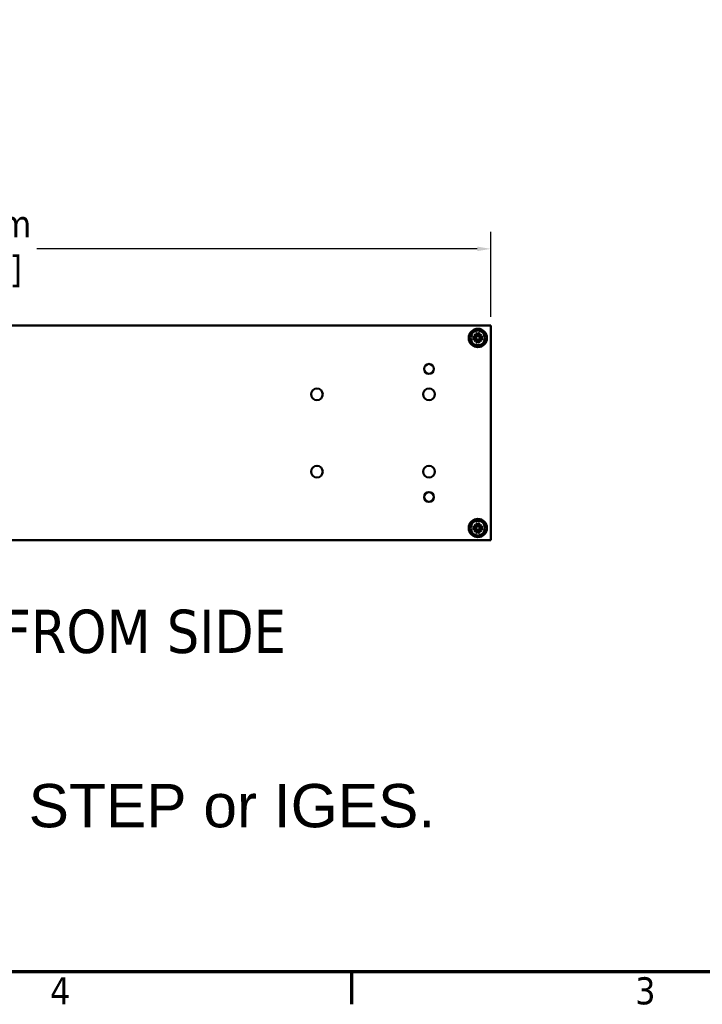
# Model space of a CAD drawing. Header units: millimetres. Extents: x 6 to 1913, y 34 to 1208.
# Tile 11 of 19: x 1063 to 1344, y 43 to 447. Entities that reach past the tile are written whole.
import ezdxf

# ---------------------------------------------------------------- set-up
doc = ezdxf.new("R2010")
doc.units = ezdxf.units.MM
doc.header["$LTSCALE"] = 2.222222
for name, color, linetype, lineweight in [('Border (ANSI)', 7, 'Continuous', 70), ('Dimension (ANSI)', 7, 'Continuous', 25), ('Symbol (ANSI)', 7, 'Continuous', 25), ('Visible (ANSI)', 7, 'Continuous', 50)]:
    doc.layers.add(name, color=color, linetype=linetype, lineweight=lineweight)
doc.styles.add('Label Text (ANSI)', font='tahoma.ttf')
doc.styles.add('Note Text (ANSI)', font='tahoma.ttf')
doc.dimstyles.new('Default - mm (ANSI)', dxfattribs={"dimscale": 2.222222, "dimtxt": 5, "dimasz": 2.5, "dimexe": 3.175, "dimexo": 1.6002, "dimgap": 0.8, "dimtad": 0, "dimtih": 1, "dimtoh": 1, "dimrnd": 1e-08, "dimzin": 0, "dimdsep": 46, "dimtxsty": 'Note Text (ANSI)', "dimcen": 0.09, "dimdle": 10, "dimclrd": 256, "dimclre": 256, "dimclrt": 256, "dimadec": 1, "dimazin": 0, "dimtfac": 0.6096, "dimtofl": 0, "dimtmove": 0, "dimatfit": 3, "dimldrblk": 'Filled-1', "dimfxl": 1, "dimtolj": 1, "dimtzin": 0, "dimlwd": -1, "dimlwe": -1, "dimarcsym": 0})

# ---------------------------------------------------------------- blocks, each defined once
blk = doc.blocks.new('Borders Default Border')
at = {"layer": 'Border (ANSI)'}
blk.add_line((539.75, 25.4), (539.75, 19.38), dxfattribs=at)
at = {"layer": 'Border (ANSI)', "flags": 128}
blk.add_lwpolyline([(12.7, 25.4), (12.7, 533.4), (850.9, 533.4), (850.9, 25.4), (12.7, 25.4)], dxfattribs=at)
at = {"layer": 'Border (ANSI)', "char_height": 5, "attachment_point": 7, "style": 'Note Text (ANSI)'}
for s, insert in [('4', (484.03, 19.38)), ('3', (592.17, 19.28))]:
    blk.add_mtext(s, dxfattribs=dict(at, insert=insert))
blk = doc.blocks.new('*D22')
at = {"layer": 'Defpoints', "color": 0, "transparency": 16777216}
for p in [(1256.64, 353.23), (799.44, 321.69), (1256.64, 321.71)]:
    blk.add_point(p, dxfattribs=at)
at = {"layer": 'Dimension (ANSI)', "transparency": 16777216}
for p, q in [((799.44, 325.25), (799.44, 360.29)), ((1256.64, 325.26), (1256.64, 360.29)), ((804.99, 353.23), (985.96, 353.23)), ((1251.08, 353.23), (1070.12, 353.23))]:
    blk.add_line(p, q, dxfattribs=at)
for points in [[(804.99, 354.16), (804.99, 352.3), (799.44, 353.23)], [(1251.08, 354.16), (1251.08, 352.3), (1256.64, 353.23)]]:
    blk.add_solid(points, dxfattribs=at)
at = {"layer": 'Dimension (ANSI)', "transparency": 16777216, "insert": (1028.04, 353.23), "char_height": 11.1111, "attachment_point": 5, "style": 'Note Text (ANSI)'}
blk.add_mtext('\\A1; 457.20 mm\\P[18.000 in]', dxfattribs=at)
blk = doc.blocks.new('Filled-1')
at = {"color": 0}
for p, q in [((0, 0), (-1, 0.333)), ((-1, 0.333), (-1, -0.333)), ((-1, 0), (0, 0)), ((-1, -0.333), (0, 0))]:
    blk.add_line(p, q, dxfattribs=at)
at = {"color": 0, "flags": 128}
blk.add_lwpolyline([(-1, -0.333), (0, 0), (-1, 0.333), (-1, -0.333)], dxfattribs=at)
at = {"color": 0}
blk.add_solid([(-1, -0.333), (0, 0), (-1, 0.333), (-1, -0.333)], dxfattribs=at)

msp = doc.modelspace()

# ---------------------------------------------------------------- linework, layer by layer
at = {"layer": 'Visible (ANSI)'}
for p, q in [((1256.638, 321.706), (799.438, 321.706)), ((1256.638, 233.576), (1256.638, 321.706)), ((1249.108, 317.214), (1250.283, 316.979)), ((1249.108, 316.122), (1250.283, 316.357)), ((1249.795, 318.177), (1250.775, 317.366)), ((1249.795, 318.177), (1250.598, 317.374)), ((1250.606, 317.197), (1249.795, 318.177)), ((1249.795, 315.16), (1250.606, 316.14)), ((1250.775, 315.97), (1249.795, 315.16)), ((1249.795, 315.16), (1250.598, 315.963)), ((1250.758, 318.864), (1250.992, 317.689)), ((1250.758, 314.473), (1250.992, 315.648)), ((1251.85, 318.864), (1251.615, 317.689)), ((1251.85, 314.473), (1251.615, 315.648)), ((1251.832, 317.366), (1252.812, 318.177)), ((1252.812, 315.16), (1251.832, 315.97)), ((1252.812, 318.177), (1252.001, 317.197)), ((1252.001, 316.14), (1252.812, 315.16)), ((1252.812, 318.177), (1252.009, 317.374)), ((1252.812, 315.16), (1252.009, 315.963)), ((1253.499, 317.214), (1252.324, 316.979)), ((1253.499, 316.122), (1252.324, 316.357)), ((1249.108, 239.16), (1250.283, 238.925)), ((1249.795, 240.123), (1250.775, 239.312)), ((1249.795, 240.123), (1250.598, 239.32)), ((1250.606, 239.143), (1249.795, 240.123)), ((1250.758, 240.81), (1250.992, 239.634)), ((1251.85, 240.81), (1251.615, 239.634)), ((1251.832, 239.312), (1252.812, 240.123)), ((1252.812, 240.123), (1252.001, 239.143)), ((1252.812, 240.123), (1252.009, 239.32)), ((1253.499, 239.16), (1252.324, 238.925)), ((1249.108, 238.068), (1250.283, 238.303)), ((1249.795, 237.105), (1250.606, 238.085)), ((1250.775, 237.916), (1249.795, 237.105)), ((1249.795, 237.105), (1250.598, 237.908)), ((1250.758, 236.418), (1250.992, 237.594)), ((1251.85, 236.418), (1251.615, 237.594)), ((1252.812, 237.105), (1251.832, 237.916)), ((1252.001, 238.085), (1252.812, 237.105)), ((1252.812, 237.105), (1252.009, 237.908)), ((1253.499, 238.068), (1252.324, 238.303)), ((837.538, 233.576), (1256.638, 233.576))]:
    msp.add_line(p, q, dxfattribs=at)
for centre, radius in [((1251.304, 316.668), 3.747), ((1251.304, 316.668), 3.023), ((1231.238, 303.956), 2.019), ((1185.213, 293.516), 2.388), ((1231.25, 293.516), 2.388), ((1185.213, 261.766), 2.388), ((1231.25, 261.766), 2.388), ((1231.238, 251.327), 2.019), ((1251.304, 238.614), 3.747), ((1251.304, 238.614), 3.023)]:
    msp.add_circle(centre, radius, dxfattribs=at)
for centre, radius, start, end in [((1251.304, 316.668), 1.214, 171.34792, 188.65208), ((1250.337, 317.248), 0.274, 258.69975, 349.27626), ((1250.337, 316.089), 0.274, 10.72374, 101.30025), ((1250.724, 317.635), 0.274, 280.72374, 11.30025), ((1250.724, 315.701), 0.274, 348.69975, 79.27626), ((1251.304, 316.668), 1.214, 81.34792, 98.65208), ((1251.304, 316.668), 1.214, 261.34792, 278.65208), ((1251.883, 317.635), 0.274, 168.69975, 259.27626), ((1251.883, 315.701), 0.274, 100.72374, 191.30025), ((1252.27, 317.248), 0.274, 190.72374, 281.30025), ((1252.27, 316.089), 0.274, 78.69975, 169.27626), ((1251.304, 316.668), 1.214, 351.34792, 8.65208), ((1251.304, 238.614), 1.214, 171.34792, 188.65208), ((1250.337, 239.194), 0.274, 258.69975, 349.27626), ((1250.724, 239.581), 0.274, 280.72374, 11.30025), ((1251.304, 238.614), 1.214, 81.34792, 98.65208), ((1251.883, 239.581), 0.274, 168.69975, 259.27626), ((1252.27, 239.194), 0.274, 190.72374, 281.30025), ((1251.304, 238.614), 1.214, 351.34792, 8.65208), ((1250.337, 238.034), 0.274, 10.72374, 101.30025), ((1250.724, 237.647), 0.274, 348.69975, 79.27626), ((1251.304, 238.614), 1.214, 261.34792, 278.65208), ((1251.883, 237.647), 0.274, 100.72374, 191.30025), ((1252.27, 238.034), 0.274, 78.69975, 169.27626)]:
    msp.add_arc(centre, radius, start, end, dxfattribs=at)
for centre, major_axis, start_param, end_param in [((1250.7, 317.605), (0.161, 0.195), 3.4224346, 4.1431636), ((1250.366, 317.272), (0.195, 0.161), 5.2816144, 6.0023434), ((1250.366, 316.064), (-0.195, 0.161), 3.4224346, 4.1431636), ((1250.7, 315.731), (-0.161, 0.195), 5.2816144, 6.0023434), ((1251.908, 317.605), (0.161, -0.195), 5.2816144, 6.0023434), ((1251.908, 315.731), (-0.161, -0.195), 3.4224346, 4.1431636), ((1252.241, 317.272), (0.195, -0.161), 3.4224346, 4.1431636), ((1252.241, 316.064), (-0.195, -0.161), 5.2816144, 6.0023434), ((1250.7, 239.551), (0.161, 0.195), 3.4224346, 4.1431636), ((1250.366, 239.218), (0.195, 0.161), 5.2816144, 6.0023434), ((1251.908, 239.551), (0.161, -0.195), 5.2816144, 6.0023434), ((1252.241, 239.218), (0.195, -0.161), 3.4224346, 4.1431636), ((1250.366, 238.01), (-0.195, 0.161), 3.4224346, 4.1431636), ((1250.7, 237.677), (-0.161, 0.195), 5.2816144, 6.0023434), ((1251.908, 237.677), (-0.161, -0.195), 3.4224346, 4.1431636), ((1252.241, 238.01), (-0.195, -0.161), 5.2816144, 6.0023434)]:
    msp.add_ellipse(centre, major_axis=major_axis, ratio=0.9884519, start_param=start_param, end_param=end_param, dxfattribs=at)
for points, knots in [([(1249.108, 317.214), (1249.133, 317.209), (1249.163, 317.203), (1249.209, 317.192), (1249.234, 317.185), (1249.265, 317.176), (1249.279, 317.171), (1249.288, 317.168)], [0.030954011, 0.030954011, 0.030954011, 0.030954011, 0.038664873, 0.038664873, 0.046370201, 0.046370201, 0.0526865, 0.0526865, 0.0526865, 0.0526865]), ([(1249.288, 316.169), (1249.279, 316.165), (1249.265, 316.161), (1249.234, 316.151), (1249.209, 316.145), (1249.163, 316.134), (1249.133, 316.127), (1249.108, 316.122)], [0.070977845, 0.070977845, 0.070977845, 0.070977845, 0.077294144, 0.077294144, 0.084999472, 0.084999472, 0.092710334, 0.092710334, 0.092710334, 0.092710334]), ([(1250.79, 317.182), (1250.788, 317.163), (1250.784, 317.144), (1250.769, 317.085), (1250.752, 317.045), (1250.711, 316.977), (1250.684, 316.943), (1250.623, 316.887), (1250.588, 316.865), (1250.517, 316.829), (1250.473, 316.814), (1250.384, 316.8), (1250.338, 316.8), (1250.297, 316.805), (1250.282, 316.807), (1250.266, 316.81), (1250.25, 316.814)], [-0.06963748, -0.06963748, -0.06963748, -0.06963748, -0.064003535, -0.064003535, -0.052028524, -0.052028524, -0.040053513, -0.040053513, -0.028078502, -0.028078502, -0.014039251, -0.014039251, 0, 0, 0, 0.005376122, 0.005376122, 0.005376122, 0.005376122]), ([(1250.25, 316.522), (1250.266, 316.526), (1250.282, 316.529), (1250.338, 316.537), (1250.384, 316.537), (1250.473, 316.522), (1250.517, 316.508), (1250.588, 316.472), (1250.623, 316.449), (1250.684, 316.393), (1250.711, 316.36), (1250.752, 316.291), (1250.769, 316.252), (1250.784, 316.192), (1250.788, 316.173), (1250.79, 316.154)], [0.173581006, 0.173581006, 0.173581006, 0.173581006, 0.178957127, 0.178957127, 0.192996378, 0.192996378, 0.20703563, 0.20703563, 0.219010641, 0.219010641, 0.230985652, 0.230985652, 0.242960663, 0.242960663, 0.248594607, 0.248594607, 0.248594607, 0.248594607]), ([(1250.598, 317.374), (1250.601, 317.371), (1250.604, 317.367), (1250.64, 317.332), (1250.665, 317.307), (1250.725, 317.247), (1250.758, 317.214), (1250.79, 317.182)], [-3.39284036, -3.39284036, -3.39284036, -3.39284036, -3.38761214, -3.38761214, -3.32693247, -3.32693247, -3.20404391, -3.20404391, -3.20404391, -3.20404391]), ([(1250.598, 315.963), (1250.601, 315.966), (1250.604, 315.969), (1250.64, 316.005), (1250.665, 316.03), (1250.725, 316.09), (1250.758, 316.123), (1250.79, 316.154)], [-3.39284036, -3.39284036, -3.39284036, -3.39284036, -3.38761214, -3.38761214, -3.32693247, -3.32693247, -3.20404391, -3.20404391, -3.20404391, -3.20404391]), ([(1250.804, 318.683), (1250.8, 318.693), (1250.796, 318.706), (1250.787, 318.738), (1250.78, 318.763), (1250.769, 318.809), (1250.763, 318.839), (1250.758, 318.864)], [0.070977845, 0.070977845, 0.070977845, 0.070977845, 0.077294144, 0.077294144, 0.084999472, 0.084999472, 0.092710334, 0.092710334, 0.092710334, 0.092710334]), ([(1251.157, 317.722), (1251.161, 317.706), (1251.164, 317.69), (1251.172, 317.634), (1251.172, 317.588), (1251.158, 317.499), (1251.143, 317.455), (1251.107, 317.383), (1251.084, 317.349), (1251.028, 317.288), (1250.995, 317.261), (1250.927, 317.22), (1250.887, 317.203), (1250.828, 317.188), (1250.809, 317.184), (1250.79, 317.182)], [0.173581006, 0.173581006, 0.173581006, 0.173581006, 0.178957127, 0.178957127, 0.192996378, 0.192996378, 0.20703563, 0.20703563, 0.219010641, 0.219010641, 0.230985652, 0.230985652, 0.242960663, 0.242960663, 0.248594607, 0.248594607, 0.248594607, 0.248594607]), ([(1250.79, 316.154), (1250.809, 316.152), (1250.828, 316.149), (1250.887, 316.134), (1250.927, 316.117), (1250.995, 316.076), (1251.028, 316.049), (1251.084, 315.988), (1251.107, 315.953), (1251.143, 315.881), (1251.158, 315.837), (1251.172, 315.748), (1251.172, 315.703), (1251.167, 315.662), (1251.164, 315.646), (1251.161, 315.631), (1251.157, 315.615)], [-0.06963748, -0.06963748, -0.06963748, -0.06963748, -0.064003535, -0.064003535, -0.052028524, -0.052028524, -0.040053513, -0.040053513, -0.028078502, -0.028078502, -0.014039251, -0.014039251, 0, 0, 0, 0.005376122, 0.005376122, 0.005376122, 0.005376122]), ([(1251.817, 317.182), (1251.799, 317.184), (1251.779, 317.188), (1251.72, 317.203), (1251.681, 317.22), (1251.612, 317.261), (1251.579, 317.288), (1251.523, 317.349), (1251.5, 317.383), (1251.464, 317.455), (1251.449, 317.499), (1251.435, 317.588), (1251.435, 317.634), (1251.441, 317.674), (1251.443, 317.69), (1251.446, 317.706), (1251.45, 317.722)], [-0.06963748, -0.06963748, -0.06963748, -0.06963748, -0.064003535, -0.064003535, -0.052028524, -0.052028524, -0.040053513, -0.040053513, -0.028078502, -0.028078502, -0.014039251, -0.014039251, 0, 0, 0, 0.005376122, 0.005376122, 0.005376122, 0.005376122]), ([(1251.45, 315.615), (1251.446, 315.631), (1251.443, 315.646), (1251.435, 315.703), (1251.435, 315.748), (1251.449, 315.837), (1251.464, 315.881), (1251.5, 315.953), (1251.523, 315.988), (1251.579, 316.049), (1251.612, 316.076), (1251.681, 316.117), (1251.72, 316.134), (1251.779, 316.149), (1251.799, 316.152), (1251.817, 316.154)], [0.173581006, 0.173581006, 0.173581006, 0.173581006, 0.178957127, 0.178957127, 0.192996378, 0.192996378, 0.20703563, 0.20703563, 0.219010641, 0.219010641, 0.230985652, 0.230985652, 0.242960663, 0.242960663, 0.248594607, 0.248594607, 0.248594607, 0.248594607]), ([(1251.85, 318.864), (1251.845, 318.839), (1251.838, 318.809), (1251.827, 318.763), (1251.821, 318.738), (1251.811, 318.706), (1251.807, 318.693), (1251.803, 318.683)], [0.030954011, 0.030954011, 0.030954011, 0.030954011, 0.038664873, 0.038664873, 0.046370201, 0.046370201, 0.0526865, 0.0526865, 0.0526865, 0.0526865]), ([(1252.009, 317.374), (1252.006, 317.371), (1252.003, 317.367), (1251.967, 317.332), (1251.942, 317.307), (1251.882, 317.247), (1251.849, 317.214), (1251.817, 317.182)], [-3.39284036, -3.39284036, -3.39284036, -3.39284036, -3.38761214, -3.38761214, -3.32693247, -3.32693247, -3.20404391, -3.20404391, -3.20404391, -3.20404391]), ([(1252.357, 316.814), (1252.341, 316.81), (1252.325, 316.807), (1252.269, 316.8), (1252.224, 316.8), (1252.134, 316.814), (1252.091, 316.829), (1252.019, 316.865), (1251.984, 316.887), (1251.923, 316.943), (1251.896, 316.977), (1251.855, 317.045), (1251.838, 317.085), (1251.823, 317.144), (1251.82, 317.163), (1251.817, 317.182)], [0.173581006, 0.173581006, 0.173581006, 0.173581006, 0.178957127, 0.178957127, 0.192996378, 0.192996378, 0.20703563, 0.20703563, 0.219010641, 0.219010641, 0.230985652, 0.230985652, 0.242960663, 0.242960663, 0.248594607, 0.248594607, 0.248594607, 0.248594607]), ([(1251.817, 316.154), (1251.82, 316.173), (1251.823, 316.192), (1251.838, 316.252), (1251.855, 316.291), (1251.896, 316.36), (1251.923, 316.393), (1251.984, 316.449), (1252.019, 316.472), (1252.091, 316.508), (1252.134, 316.522), (1252.224, 316.537), (1252.269, 316.537), (1252.31, 316.531), (1252.325, 316.529), (1252.341, 316.526), (1252.357, 316.522)], [-0.06963748, -0.06963748, -0.06963748, -0.06963748, -0.064003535, -0.064003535, -0.052028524, -0.052028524, -0.040053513, -0.040053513, -0.028078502, -0.028078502, -0.014039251, -0.014039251, 0, 0, 0, 0.005376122, 0.005376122, 0.005376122, 0.005376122]), ([(1252.009, 315.963), (1252.006, 315.966), (1252.003, 315.969), (1251.967, 316.005), (1251.942, 316.03), (1251.882, 316.09), (1251.849, 316.123), (1251.817, 316.154)], [-3.39284036, -3.39284036, -3.39284036, -3.39284036, -3.38761214, -3.38761214, -3.32693247, -3.32693247, -3.20404391, -3.20404391, -3.20404391, -3.20404391]), ([(1253.319, 317.168), (1253.328, 317.171), (1253.342, 317.176), (1253.373, 317.185), (1253.398, 317.192), (1253.444, 317.203), (1253.474, 317.209), (1253.499, 317.214)], [0.070977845, 0.070977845, 0.070977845, 0.070977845, 0.077294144, 0.077294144, 0.084999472, 0.084999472, 0.092710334, 0.092710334, 0.092710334, 0.092710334]), ([(1253.499, 316.122), (1253.474, 316.127), (1253.444, 316.134), (1253.398, 316.145), (1253.373, 316.151), (1253.342, 316.161), (1253.328, 316.165), (1253.319, 316.169)], [0.030954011, 0.030954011, 0.030954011, 0.030954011, 0.038664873, 0.038664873, 0.046370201, 0.046370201, 0.0526865, 0.0526865, 0.0526865, 0.0526865]), ([(1250.758, 314.473), (1250.763, 314.498), (1250.769, 314.527), (1250.78, 314.574), (1250.787, 314.598), (1250.796, 314.63), (1250.8, 314.644), (1250.804, 314.653)], [0.030954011, 0.030954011, 0.030954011, 0.030954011, 0.038664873, 0.038664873, 0.046370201, 0.046370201, 0.0526865, 0.0526865, 0.0526865, 0.0526865]), ([(1251.803, 314.653), (1251.807, 314.644), (1251.811, 314.63), (1251.821, 314.598), (1251.827, 314.574), (1251.838, 314.527), (1251.845, 314.498), (1251.85, 314.473)], [0.070977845, 0.070977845, 0.070977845, 0.070977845, 0.077294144, 0.077294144, 0.084999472, 0.084999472, 0.092710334, 0.092710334, 0.092710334, 0.092710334]), ([(1249.108, 239.16), (1249.133, 239.155), (1249.163, 239.149), (1249.209, 239.138), (1249.234, 239.131), (1249.265, 239.122), (1249.279, 239.117), (1249.288, 239.114)], [0.030954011, 0.030954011, 0.030954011, 0.030954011, 0.038664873, 0.038664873, 0.046370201, 0.046370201, 0.0526865, 0.0526865, 0.0526865, 0.0526865]), ([(1250.79, 239.128), (1250.788, 239.109), (1250.784, 239.09), (1250.769, 239.031), (1250.752, 238.991), (1250.711, 238.923), (1250.684, 238.889), (1250.623, 238.833), (1250.588, 238.81), (1250.517, 238.774), (1250.473, 238.76), (1250.384, 238.746), (1250.338, 238.746), (1250.297, 238.751), (1250.282, 238.753), (1250.266, 238.756), (1250.25, 238.76)], [-0.06963748, -0.06963748, -0.06963748, -0.06963748, -0.064003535, -0.064003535, -0.052028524, -0.052028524, -0.040053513, -0.040053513, -0.028078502, -0.028078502, -0.014039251, -0.014039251, 0, 0, 0, 0.005376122, 0.005376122, 0.005376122, 0.005376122]), ([(1250.598, 239.32), (1250.601, 239.316), (1250.604, 239.313), (1250.64, 239.277), (1250.665, 239.253), (1250.725, 239.192), (1250.758, 239.16), (1250.79, 239.128)], [-3.39284036, -3.39284036, -3.39284036, -3.39284036, -3.38761214, -3.38761214, -3.32693247, -3.32693247, -3.20404391, -3.20404391, -3.20404391, -3.20404391]), ([(1250.804, 240.629), (1250.8, 240.638), (1250.796, 240.652), (1250.787, 240.684), (1250.78, 240.709), (1250.769, 240.755), (1250.763, 240.784), (1250.758, 240.81)], [0.070977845, 0.070977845, 0.070977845, 0.070977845, 0.077294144, 0.077294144, 0.084999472, 0.084999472, 0.092710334, 0.092710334, 0.092710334, 0.092710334]), ([(1251.157, 239.667), (1251.161, 239.652), (1251.164, 239.636), (1251.172, 239.579), (1251.172, 239.534), (1251.158, 239.445), (1251.143, 239.401), (1251.107, 239.329), (1251.084, 239.295), (1251.028, 239.233), (1250.995, 239.206), (1250.927, 239.165), (1250.887, 239.149), (1250.828, 239.134), (1250.809, 239.13), (1250.79, 239.128)], [0.173581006, 0.173581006, 0.173581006, 0.173581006, 0.178957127, 0.178957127, 0.192996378, 0.192996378, 0.20703563, 0.20703563, 0.219010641, 0.219010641, 0.230985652, 0.230985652, 0.242960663, 0.242960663, 0.248594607, 0.248594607, 0.248594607, 0.248594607]), ([(1251.817, 239.128), (1251.799, 239.13), (1251.779, 239.134), (1251.72, 239.149), (1251.681, 239.165), (1251.612, 239.206), (1251.579, 239.233), (1251.523, 239.295), (1251.5, 239.329), (1251.464, 239.401), (1251.449, 239.445), (1251.435, 239.534), (1251.435, 239.579), (1251.441, 239.62), (1251.443, 239.636), (1251.446, 239.652), (1251.45, 239.667)], [-0.06963748, -0.06963748, -0.06963748, -0.06963748, -0.064003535, -0.064003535, -0.052028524, -0.052028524, -0.040053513, -0.040053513, -0.028078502, -0.028078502, -0.014039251, -0.014039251, 0, 0, 0, 0.005376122, 0.005376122, 0.005376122, 0.005376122]), ([(1251.85, 240.81), (1251.845, 240.784), (1251.838, 240.755), (1251.827, 240.709), (1251.821, 240.684), (1251.811, 240.652), (1251.807, 240.638), (1251.803, 240.629)], [0.030954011, 0.030954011, 0.030954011, 0.030954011, 0.038664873, 0.038664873, 0.046370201, 0.046370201, 0.0526865, 0.0526865, 0.0526865, 0.0526865]), ([(1252.009, 239.32), (1252.006, 239.316), (1252.003, 239.313), (1251.967, 239.277), (1251.942, 239.253), (1251.882, 239.192), (1251.849, 239.16), (1251.817, 239.128)], [-3.39284036, -3.39284036, -3.39284036, -3.39284036, -3.38761214, -3.38761214, -3.32693247, -3.32693247, -3.20404391, -3.20404391, -3.20404391, -3.20404391]), ([(1252.357, 238.76), (1252.341, 238.756), (1252.325, 238.753), (1252.269, 238.746), (1252.224, 238.746), (1252.134, 238.76), (1252.091, 238.774), (1252.019, 238.81), (1251.984, 238.833), (1251.923, 238.889), (1251.896, 238.923), (1251.855, 238.991), (1251.838, 239.031), (1251.823, 239.09), (1251.82, 239.109), (1251.817, 239.128)], [0.173581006, 0.173581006, 0.173581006, 0.173581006, 0.178957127, 0.178957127, 0.192996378, 0.192996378, 0.20703563, 0.20703563, 0.219010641, 0.219010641, 0.230985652, 0.230985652, 0.242960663, 0.242960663, 0.248594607, 0.248594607, 0.248594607, 0.248594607]), ([(1253.319, 239.114), (1253.328, 239.117), (1253.342, 239.122), (1253.373, 239.131), (1253.398, 239.138), (1253.444, 239.149), (1253.474, 239.155), (1253.499, 239.16)], [0.070977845, 0.070977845, 0.070977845, 0.070977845, 0.077294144, 0.077294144, 0.084999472, 0.084999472, 0.092710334, 0.092710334, 0.092710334, 0.092710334]), ([(1249.288, 238.114), (1249.279, 238.111), (1249.265, 238.106), (1249.234, 238.097), (1249.209, 238.091), (1249.163, 238.08), (1249.133, 238.073), (1249.108, 238.068)], [0.070977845, 0.070977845, 0.070977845, 0.070977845, 0.077294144, 0.077294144, 0.084999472, 0.084999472, 0.092710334, 0.092710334, 0.092710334, 0.092710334]), ([(1250.25, 238.468), (1250.266, 238.472), (1250.282, 238.475), (1250.338, 238.483), (1250.384, 238.483), (1250.473, 238.468), (1250.517, 238.454), (1250.588, 238.418), (1250.623, 238.395), (1250.684, 238.339), (1250.711, 238.305), (1250.752, 238.237), (1250.769, 238.197), (1250.784, 238.138), (1250.788, 238.119), (1250.79, 238.1)], [0.173581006, 0.173581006, 0.173581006, 0.173581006, 0.178957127, 0.178957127, 0.192996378, 0.192996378, 0.20703563, 0.20703563, 0.219010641, 0.219010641, 0.230985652, 0.230985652, 0.242960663, 0.242960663, 0.248594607, 0.248594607, 0.248594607, 0.248594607]), ([(1250.598, 237.908), (1250.601, 237.912), (1250.604, 237.915), (1250.64, 237.951), (1250.665, 237.976), (1250.725, 238.036), (1250.758, 238.068), (1250.79, 238.1)], [-3.39284036, -3.39284036, -3.39284036, -3.39284036, -3.38761214, -3.38761214, -3.32693247, -3.32693247, -3.20404391, -3.20404391, -3.20404391, -3.20404391]), ([(1250.758, 236.418), (1250.763, 236.444), (1250.769, 236.473), (1250.78, 236.519), (1250.787, 236.544), (1250.796, 236.576), (1250.8, 236.59), (1250.804, 236.599)], [0.030954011, 0.030954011, 0.030954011, 0.030954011, 0.038664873, 0.038664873, 0.046370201, 0.046370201, 0.0526865, 0.0526865, 0.0526865, 0.0526865]), ([(1250.79, 238.1), (1250.809, 238.098), (1250.828, 238.095), (1250.887, 238.08), (1250.927, 238.063), (1250.995, 238.022), (1251.028, 237.995), (1251.084, 237.933), (1251.107, 237.899), (1251.143, 237.827), (1251.158, 237.783), (1251.172, 237.694), (1251.172, 237.649), (1251.167, 237.608), (1251.164, 237.592), (1251.161, 237.576), (1251.157, 237.561)], [-0.06963748, -0.06963748, -0.06963748, -0.06963748, -0.064003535, -0.064003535, -0.052028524, -0.052028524, -0.040053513, -0.040053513, -0.028078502, -0.028078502, -0.014039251, -0.014039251, 0, 0, 0, 0.005376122, 0.005376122, 0.005376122, 0.005376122]), ([(1251.45, 237.561), (1251.446, 237.576), (1251.443, 237.592), (1251.435, 237.649), (1251.435, 237.694), (1251.449, 237.783), (1251.464, 237.827), (1251.5, 237.899), (1251.523, 237.933), (1251.579, 237.995), (1251.612, 238.022), (1251.681, 238.063), (1251.72, 238.08), (1251.779, 238.095), (1251.799, 238.098), (1251.817, 238.1)], [0.173581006, 0.173581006, 0.173581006, 0.173581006, 0.178957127, 0.178957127, 0.192996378, 0.192996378, 0.20703563, 0.20703563, 0.219010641, 0.219010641, 0.230985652, 0.230985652, 0.242960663, 0.242960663, 0.248594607, 0.248594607, 0.248594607, 0.248594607]), ([(1251.803, 236.599), (1251.807, 236.59), (1251.811, 236.576), (1251.821, 236.544), (1251.827, 236.519), (1251.838, 236.473), (1251.845, 236.444), (1251.85, 236.418)], [0.070977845, 0.070977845, 0.070977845, 0.070977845, 0.077294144, 0.077294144, 0.084999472, 0.084999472, 0.092710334, 0.092710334, 0.092710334, 0.092710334]), ([(1251.817, 238.1), (1251.82, 238.119), (1251.823, 238.138), (1251.838, 238.197), (1251.855, 238.237), (1251.896, 238.305), (1251.923, 238.339), (1251.984, 238.395), (1252.019, 238.418), (1252.091, 238.454), (1252.134, 238.468), (1252.224, 238.483), (1252.269, 238.483), (1252.31, 238.477), (1252.325, 238.475), (1252.341, 238.472), (1252.357, 238.468)], [-0.06963748, -0.06963748, -0.06963748, -0.06963748, -0.064003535, -0.064003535, -0.052028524, -0.052028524, -0.040053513, -0.040053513, -0.028078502, -0.028078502, -0.014039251, -0.014039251, 0, 0, 0, 0.005376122, 0.005376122, 0.005376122, 0.005376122]), ([(1252.009, 237.908), (1252.006, 237.912), (1252.003, 237.915), (1251.967, 237.951), (1251.942, 237.976), (1251.882, 238.036), (1251.849, 238.068), (1251.817, 238.1)], [-3.39284036, -3.39284036, -3.39284036, -3.39284036, -3.38761214, -3.38761214, -3.32693247, -3.32693247, -3.20404391, -3.20404391, -3.20404391, -3.20404391]), ([(1253.499, 238.068), (1253.474, 238.073), (1253.444, 238.08), (1253.398, 238.091), (1253.373, 238.097), (1253.342, 238.106), (1253.328, 238.111), (1253.319, 238.114)], [0.030954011, 0.030954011, 0.030954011, 0.030954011, 0.038664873, 0.038664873, 0.046370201, 0.046370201, 0.0526865, 0.0526865, 0.0526865, 0.0526865])]:
    msp.add_open_spline(points, degree=3, knots=knots, dxfattribs=at)
for points, weights in [([(1250.103, 316.851), (1249.799, 316.969), (1249.288, 317.168)], [1, 1.03688564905, 1.00354073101]), ([(1249.288, 316.169), (1249.799, 316.368), (1250.103, 316.486)], [1.00354073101, 1.03688564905, 1]), ([(1250.25, 316.814), (1250.181, 316.831), (1250.103, 316.851)], [1.12780664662, 1.06432518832, 1]), ([(1250.103, 316.486), (1250.181, 316.505), (1250.25, 316.522)], [1, 1.06432518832, 1.12780664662]), ([(1250.804, 318.683), (1251.003, 318.173), (1251.121, 317.869)], [1.00354073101, 1.03688564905, 1]), ([(1251.121, 315.468), (1251.003, 315.164), (1250.804, 314.653)], [1, 1.03688564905, 1.00354073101]), ([(1251.121, 317.869), (1251.14, 317.79), (1251.157, 317.722)], [1, 1.06432518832, 1.12780664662]), ([(1251.157, 315.615), (1251.14, 315.546), (1251.121, 315.468)], [1.12780664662, 1.06432518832, 1]), ([(1251.45, 317.722), (1251.467, 317.79), (1251.486, 317.869)], [1.12780664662, 1.06432518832, 1]), ([(1251.486, 315.468), (1251.467, 315.546), (1251.45, 315.615)], [1, 1.06432518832, 1.12780664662]), ([(1251.486, 317.869), (1251.604, 318.173), (1251.803, 318.683)], [1, 1.03688564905, 1.00354073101]), ([(1251.803, 314.653), (1251.604, 315.164), (1251.486, 315.468)], [1.00354073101, 1.03688564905, 1]), ([(1252.504, 316.851), (1252.426, 316.831), (1252.357, 316.814)], [1, 1.06432518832, 1.12780664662]), ([(1252.357, 316.522), (1252.426, 316.505), (1252.504, 316.486)], [1.12780664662, 1.06432518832, 1]), ([(1253.319, 317.168), (1252.808, 316.969), (1252.504, 316.851)], [1.00354073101, 1.03688564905, 1]), ([(1252.504, 316.486), (1252.808, 316.368), (1253.319, 316.169)], [1, 1.03688564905, 1.00354073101]), ([(1250.103, 238.797), (1249.799, 238.914), (1249.288, 239.114)], [1, 1.03688564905, 1.00354073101]), ([(1250.25, 238.76), (1250.181, 238.777), (1250.103, 238.797)], [1.12780664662, 1.06432518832, 1]), ([(1250.804, 240.629), (1251.003, 240.118), (1251.121, 239.815)], [1.00354073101, 1.03688564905, 1]), ([(1251.121, 239.815), (1251.14, 239.736), (1251.157, 239.667)], [1, 1.06432518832, 1.12780664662]), ([(1251.45, 239.667), (1251.467, 239.736), (1251.486, 239.815)], [1.12780664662, 1.06432518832, 1]), ([(1251.486, 239.815), (1251.604, 240.118), (1251.803, 240.629)], [1, 1.03688564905, 1.00354073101]), ([(1252.504, 238.797), (1252.426, 238.777), (1252.357, 238.76)], [1, 1.06432518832, 1.12780664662]), ([(1253.319, 239.114), (1252.808, 238.914), (1252.504, 238.797)], [1.00354073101, 1.03688564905, 1]), ([(1249.288, 238.114), (1249.799, 238.314), (1250.103, 238.431)], [1.00354073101, 1.03688564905, 1]), ([(1250.103, 238.431), (1250.181, 238.451), (1250.25, 238.468)], [1, 1.06432518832, 1.12780664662]), ([(1251.121, 237.413), (1251.003, 237.11), (1250.804, 236.599)], [1, 1.03688564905, 1.00354073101]), ([(1251.157, 237.561), (1251.14, 237.492), (1251.121, 237.413)], [1.12780664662, 1.06432518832, 1]), ([(1251.486, 237.413), (1251.467, 237.492), (1251.45, 237.561)], [1, 1.06432518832, 1.12780664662]), ([(1251.803, 236.599), (1251.604, 237.11), (1251.486, 237.413)], [1.00354073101, 1.03688564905, 1]), ([(1252.357, 238.468), (1252.426, 238.451), (1252.504, 238.431)], [1.12780664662, 1.06432518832, 1]), ([(1252.504, 238.431), (1252.808, 238.314), (1253.319, 238.114)], [1, 1.03688564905, 1.00354073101])]:
    msp.add_rational_spline(points, weights, degree=2, dxfattribs=at)

# ---------------------------------------------------------------- block references
at = {"xscale": 2.222222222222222, "yscale": 2.222222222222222, "zscale": 2.222222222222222}
msp.add_blockref('Borders Default Border', (0, 0), dxfattribs=at)

# ---------------------------------------------------------------- texts
at = {"layer": 'Symbol (ANSI)', "insert": (862.377, 186.964), "char_height": 17.77778, "attachment_point": 7, "style": 'Label Text (ANSI)'}
msp.add_mtext('ASSEMBLY - VIEW FROM SIDE', dxfattribs=at)
at = {"layer": 'Symbol (ANSI)', "color": 5, "true_color": 0x0000ff, "insert": (598.866, 152.184), "char_height": 17.77778, "width": 794.04262, "attachment_point": 1, "line_spacing_factor": 0.629481, "style": 'Note Text (ANSI)'}
msp.add_mtext('{\\fArial|b0|i0|c0|p34;\\H1x;\\PSolid models of this enclosure available in STEP or IGES.}', dxfattribs=at)

# ---------------------------------------------------------------- dimensions: what is measured, and where the dimension line sits
at = {"layer": 'Dimension (ANSI)'}
dim = msp.add_linear_dim(base=(1256.638, 353.23), p1=(799.438, 321.692), p2=(1256.638, 321.706), text=' <> mm\\X[18.000 in]', dimstyle='Default - mm (ANSI)', override={"dimtih": 0, "dimtoh": 0, "dimdec": 2, "dimpost": '', "dimtp": 0, "dimtm": 0, "dimtdec": 2, "dimatfit": 1}, dxfattribs=at)
dim.commit()
dim.dimension.update_dxf_attribs({"geometry": '*D22', "text_midpoint": (1028.038, 353.23), "dimtype": 160})

doc.saveas('drawing.dxf')
